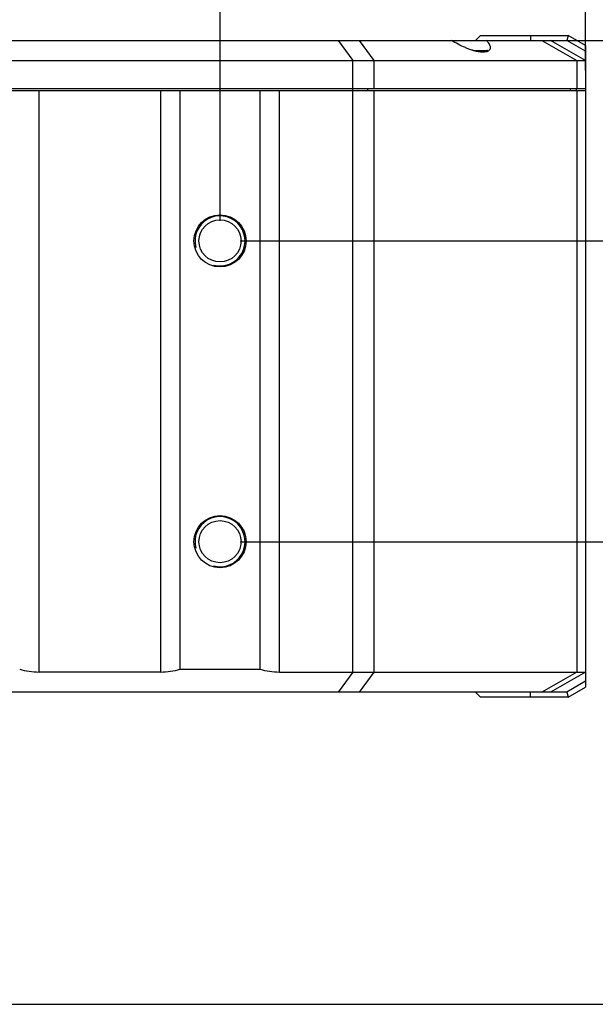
# Model space of a CAD drawing. Header units: millimetres. Extents: x 0 to 240, y 0 to 169.
# Tile 5 of 27: x 81 to 96, y 0 to 25. Entities that reach past the tile are written whole.
import ezdxf

# ---------------------------------------------------------------- set-up
doc = ezdxf.new("R2010")
doc.units = ezdxf.units.MM
doc.header["$LTSCALE"] = 32.67
doc.header["$PDMODE"] = 3
doc.header["$PDSIZE"] = 8
doc.layers.get('0').update_dxf_attribs({"linetype": 'CONTINUOUS'})
doc.layers.get('Defpoints').update_dxf_attribs({"linetype": 'CONTINUOUS'})
doc.layers.add('00_COMPONENTS', color=7, linetype='CONTINUOUS')
doc.layers.add('51__DRAFT_DIMS', color=7, linetype='CONTINUOUS')
doc.styles.get("Standard").update_dxf_attribs({"font": '兰亭黑 GBK.TTF'})
doc.dimstyles.new('DIMSTYLE_1', dxfattribs={"dimtxt": 3, "dimasz": 3, "dimexe": 2.5, "dimexo": 0.5, "dimgap": 0.75, "dimtad": 1, "dimlfac": 4, "dimdsep": 46, "dimtxsty": 'STANDARD', "dimblk": '_FILLED', "dimblk1": '_FILLED', "dimblk2": '_FILLED', "dimcen": 0.09, "dimclrt": 3, "dimazin": 2, "dimtp": 0.3, "dimtm": 0.3, "dimtfac": 1, "dimtofl": 0, "dimtmove": 0, "dimatfit": 3, "dimldrblk": '_FILLED', "dimfxl": 1, "dimtolj": 1, "dimarcsym": 0})
doc.dimstyles.new('DIMSTYLE_2', dxfattribs={"dimtxt": 3, "dimasz": 3, "dimexe": 2.5, "dimexo": 0.5, "dimgap": 0.75, "dimtad": 1, "dimlfac": 4, "dimdsep": 46, "dimtxsty": 'STANDARD', "dimblk": '_FILLED', "dimblk1": '_FILLED', "dimblk2": '_FILLED', "dimcen": 0.09, "dimclrt": 3, "dimazin": 2, "dimtp": 0.2, "dimtm": 0.2, "dimtfac": 1, "dimtofl": 0, "dimtmove": 0, "dimatfit": 3, "dimldrblk": '_FILLED', "dimfxl": 1, "dimtolj": 1, "dimarcsym": 0})

# ---------------------------------------------------------------- blocks, each defined once
blk = doc.blocks.new('_FILLED')
at = {"color": 0, "linetype": 'ByBlock'}
blk.add_solid([(0, 0), (-1, 0.1667), (-1, -0.1667)], dxfattribs=at)
blk = doc.blocks.new('*D2')
at = {"layer": '51__DRAFT_DIMS', "color": 0, "lineweight": -2}
for p, q in [((86.917, 19.035), (112.822, 19.035)), ((110.322, 16.035), (110.322, 14.535)), ((86.917, 11.535), (112.822, 11.535))]:
    blk.add_line(p, q, dxfattribs=at)
at = {"layer": 'Defpoints', "color": 0}
for p in [(86.417, 19.035), (86.417, 11.535), (110.322, 11.535)]:
    blk.add_point(p, dxfattribs=at)
at = {"layer": '51__DRAFT_DIMS', "color": 0, "linetype": 'ByBlock', "lineweight": -2, "xscale": 3, "yscale": 3, "zscale": 3}
for p, rotation in [((110.322, 19.035), 90), ((110.322, 11.535), 270)]:
    blk.add_blockref('_FILLED', p, dxfattribs=dict(at, rotation=rotation))
at = {"layer": '51__DRAFT_DIMS', "color": 3, "insert": (105.572, 15.276), "char_height": 3, "attachment_point": 2, "rotation": 90, "line_spacing_factor": 0.9}
blk.add_mtext('\\A1;30', dxfattribs=at)
blk = doc.blocks.new('*D3')
at = {"layer": '51__DRAFT_DIMS', "color": 0, "lineweight": -2}
for p, q in [((103.869, 27.035), (103.869, 30.035)), ((92.697, 24.035), (106.369, 24.035)), ((86.917, 19.035), (106.369, 19.035)), ((103.869, 16.035), (103.869, 13.035))]:
    blk.add_line(p, q, dxfattribs=at)
at = {"layer": 'Defpoints', "color": 0}
for p in [(92.197, 24.035), (86.417, 19.035), (103.869, 19.035)]:
    blk.add_point(p, dxfattribs=at)
at = {"layer": '51__DRAFT_DIMS', "color": 0, "linetype": 'ByBlock', "lineweight": -2, "xscale": 3, "yscale": 3, "zscale": 3}
for p, rotation in [((103.869, 24.035), 270), ((103.869, 19.035), 90)]:
    blk.add_blockref('_FILLED', p, dxfattribs=dict(at, rotation=rotation))
at = {"layer": '51__DRAFT_DIMS', "color": 3, "insert": (99.119, 21.508), "char_height": 3, "attachment_point": 2, "rotation": 90, "line_spacing_factor": 0.9}
blk.add_mtext('\\A1;20', dxfattribs=at)
blk = doc.blocks.new('*D4')
at = {"layer": '51__DRAFT_DIMS', "color": 0, "lineweight": -2}
for p, q in [((80.417, 19.535), (80.417, 30.303)), ((86.417, 19.535), (86.417, 30.303)), ((77.417, 27.803), (74.417, 27.803)), ((89.417, 27.803), (92.417, 27.803))]:
    blk.add_line(p, q, dxfattribs=at)
at = {"layer": 'Defpoints', "color": 0}
for p in [(80.417, 27.803), (80.417, 19.035), (86.417, 19.035)]:
    blk.add_point(p, dxfattribs=at)
at = {"layer": '51__DRAFT_DIMS', "color": 0, "linetype": 'ByBlock', "lineweight": -2, "xscale": 3, "yscale": 3, "zscale": 3}
blk.add_blockref('_FILLED', (80.417, 27.803), dxfattribs=at)
at = {"layer": '51__DRAFT_DIMS', "color": 0, "linetype": 'ByBlock', "lineweight": -2, "xscale": 3, "yscale": 3, "zscale": 3, "rotation": 180}
blk.add_blockref('_FILLED', (86.417, 27.803), dxfattribs=at)
at = {"layer": '51__DRAFT_DIMS', "color": 3, "insert": (83.42, 32.553), "char_height": 3, "attachment_point": 2, "line_spacing_factor": 0.9}
blk.add_mtext('\\A1;24', dxfattribs=at)
blk = doc.blocks.new('*D5')
at = {"layer": '51__DRAFT_DIMS', "color": 0, "lineweight": -2}
for p, q in [((86.417, 19.535), (86.417, 36.758)), ((95.542, 23.285), (95.542, 36.758)), ((92.542, 34.258), (89.417, 34.258))]:
    blk.add_line(p, q, dxfattribs=at)
at = {"layer": 'Defpoints', "color": 0}
for p in [(86.417, 34.258), (95.542, 22.785), (86.417, 19.035)]:
    blk.add_point(p, dxfattribs=at)
at = {"layer": '51__DRAFT_DIMS', "color": 0, "linetype": 'ByBlock', "lineweight": -2, "xscale": 3, "yscale": 3, "zscale": 3, "rotation": 180}
blk.add_blockref('_FILLED', (86.417, 34.258), dxfattribs=at)
at = {"layer": '51__DRAFT_DIMS', "color": 0, "linetype": 'ByBlock', "lineweight": -2, "xscale": 3, "yscale": 3, "zscale": 3}
blk.add_blockref('_FILLED', (95.542, 34.258), dxfattribs=at)
at = {"layer": '51__DRAFT_DIMS', "color": 3, "insert": (90.935, 39.008), "char_height": 3, "attachment_point": 2, "line_spacing_factor": 0.9}
blk.add_mtext('\\A1;36.5', dxfattribs=at)

msp = doc.modelspace()

# ---------------------------------------------------------------- linework, layer by layer
msp.add_line((0, 0), (239.6739, 0))
at = {"layer": '00_COMPONENTS', "color": 7}
for p, q in [((92.9166, 24.1595), (92.7916, 24.0345)), ((92.9166, 24.1595), (95.1041, 24.1595)), ((95.1041, 24.1595), (95.0709, 24.0345)), ((95.5416, 23.9095), (95.1041, 24.1595)), ((77.5189, 24.0345), (95.0709, 24.0345)), ((95.5416, 23.5345), (94.6666, 24.0345)), ((95.5416, 23.7656), (95.0709, 24.0345)), ((95.5416, 23.9095), (95.5416, 7.9095)), ((92.7467, 23.7845), (93.0785, 23.7845)), ((71.2916, 23.5345), (95.5416, 23.5345)), ((71.2916, 22.8345), (95.5416, 22.8345)), ((95.3166, 22.7845), (95.3166, 22.8345)), ((71.1666, 22.7845), (95.5416, 22.7845)), ((85.4166, 22.7845), (85.4166, 8.356)), ((87.4166, 8.356), (87.4166, 22.7845)), ((85.4166, 8.356), (87.4166, 8.356)), ((84.9325, 8.2845), (81.9007, 8.2845)), ((87.9007, 8.2845), (95.5416, 8.2845)), ((95.5416, 8.2845), (94.6666, 7.7845)), ((95.5416, 8.0535), (95.0709, 7.7845)), ((95.1041, 7.6595), (95.5416, 7.9095)), ((95.0709, 7.7845), (71.7623, 7.7845)), ((92.9166, 7.6595), (92.7916, 7.7845)), ((95.1041, 7.6595), (92.9166, 7.6595)), ((95.0709, 7.7845), (95.1041, 7.6595))]:
    msp.add_line(p, q, dxfattribs=at)
at = {"layer": '00_COMPONENTS', "color": 4}
for p, q in [((94.1666, 24.1595), (94.1666, 24.0345)), ((89.3685, 24.0345), (89.7309, 23.5345)), ((90.2613, 23.5345), (89.8988, 24.0345)), ((94.4469, 24.0345), (95.3219, 23.5345)), ((92.8629, 23.7595), (93.0777, 23.7595)), ((89.7309, 8.2845), (89.7309, 23.5345)), ((90.2613, 22.8345), (90.2613, 23.5345)), ((95.3219, 23.5345), (95.3219, 22.8345)), ((90.1022, 22.7845), (90.1022, 22.8345)), ((95.1628, 22.7845), (95.1628, 22.8345)), ((81.9007, 8.2845), (81.9007, 22.7845)), ((84.9325, 22.7845), (84.9325, 8.2845)), ((87.9007, 8.2845), (87.9007, 22.7845)), ((90.2613, 8.2845), (90.2613, 22.7845)), ((95.3219, 22.7845), (95.3219, 8.2845)), ((89.7309, 8.2845), (89.3685, 7.7845)), ((89.8988, 7.7845), (90.2613, 8.2845)), ((95.3219, 8.2845), (94.4469, 7.7845)), ((94.1666, 7.6595), (94.1666, 7.7845))]:
    msp.add_line(p, q, dxfattribs=at)
at = {"layer": '00_COMPONENTS', "color": 7}
for centre, radius in [((86.4166, 19.0345), 0.65), ((86.4166, 19.0345), 0.525), ((86.4166, 11.5345), 0.65), ((86.4166, 11.5345), 0.525)]:
    msp.add_circle(centre, radius, dxfattribs=at)
for centre, radius, start, end in [((93.1634, 25.3517), 1.6217, 252.3147, 253.68359), ((93.0146, 23.9932), 0.2421, 283.58118, 285.13646), ((93.0791, 23.7595), 0.025, 19.76565, 90)]:
    msp.add_arc(centre, radius, start, end, dxfattribs=at)
at = {"layer": '00_COMPONENTS', "color": 4}
for centre in [(86.4166, 19.0345), (86.4166, 11.5345)]:
    msp.add_arc(centre, 0.625, 255, 195, dxfattribs=at)
at = {"layer": '00_COMPONENTS', "color": 7}
for centre, start_param, end_param in [((81.9007, 8.856), -2.0761568, -1.5707963), ((84.9325, 8.856), -1.5707963, -1.0654358), ((87.9007, 8.856), -2.0761568, -1.5707963)]:
    msp.add_ellipse(centre, major_axis=(1, 0), ratio=0.5714286, start_param=start_param, end_param=end_param, dxfattribs=at)
for points, knots in [([(92.5416, 23.8534), (92.4794, 23.8786), (92.3613, 23.9334), (92.2491, 23.9995), (92.197, 24.0345)], [0, 0, 0, 0, 0.5165654, 1, 1, 1, 1]), ([(92.5416, 23.8534), (92.5523, 23.8491), (92.5949, 23.8323), (92.6381, 23.8171), (92.6708, 23.8067)], [0, 0, 0, 0, 0.2515391, 1, 1, 1, 1]), ([(93.1666, 23.8534), (93.1666, 23.8671), (93.1606, 23.8971), (93.1391, 23.9415), (93.106, 23.9884), (93.0784, 24.0189), (93.063, 24.0345)], [0, 0, 0, 0, 0.1929167, 0.421887, 0.6910537, 1, 1, 1, 1]), ([(93.1261, 23.7803), (93.1325, 23.7846), (93.1442, 23.7941), (93.1574, 23.8119), (93.1651, 23.832), (93.1666, 23.8462), (93.1666, 23.8534)], [0, 0, 0, 0, 0.2671333, 0.5131858, 0.7527026, 1, 1, 1, 1]), ([(92.7078, 23.7954), (92.7167, 23.7928), (92.7514, 23.7829), (92.7865, 23.7744), (92.8128, 23.7688)], [0, 0, 0, 0, 0.2559484, 1, 1, 1, 1]), ([(92.8128, 23.7688), (92.8607, 23.7588), (92.9297, 23.7483), (93.0167, 23.7486), (93.0545, 23.7538), (93.0714, 23.7579)], [0, 0, 0, 0, 0.5630921, 0.7990766, 1, 1, 1, 1]), ([(93.0778, 23.7596), (93.0799, 23.7601), (93.0878, 23.7624), (93.0957, 23.7651), (93.1013, 23.7674)], [0, 0, 0, 0, 0.2603168, 1, 1, 1, 1]), ([(93.1013, 23.7674), (93.1036, 23.7684), (93.1121, 23.7721), (93.1204, 23.7766), (93.1261, 23.7803)], [0, 0, 0, 0, 0.2630112, 1, 1, 1, 1])]:
    msp.add_open_spline(points, degree=3, knots=knots, dxfattribs=at)

# ---------------------------------------------------------------- dimensions: what is measured, and where the dimension line sits
at = {"layer": '51__DRAFT_DIMS', "color": 4}
for base, p1, p2, angle, dimstyle, picture, middle in [((86.4166, 34.2577), (95.5416, 22.7845), (86.4166, 19.0345), 180, 'DIMSTYLE_1', '*D5', (90.9352, 34.2577)), ((80.4166, 27.8027), (86.4166, 19.0345), (80.4166, 19.0345), 180, 'DIMSTYLE_2', '*D4', (83.4195, 27.8027)), ((103.8686, 19.0345), (92.197, 24.0345), (86.4166, 19.0345), 270, 'DIMSTYLE_2', '*D3', (103.8686, 21.5082)), ((110.3219, 11.5345), (86.4166, 19.0345), (86.4166, 11.5345), 270, 'DIMSTYLE_2', '*D2', (110.3219, 15.2757))]:
    dim = msp.add_linear_dim(base=base, p1=p1, p2=p2, angle=angle, dimstyle=dimstyle, dxfattribs=at)
    dim.commit()
    dim.dimension.update_dxf_attribs({"geometry": picture, "text_midpoint": middle, "dimtype": 160})

doc.saveas('drawing.dxf')
